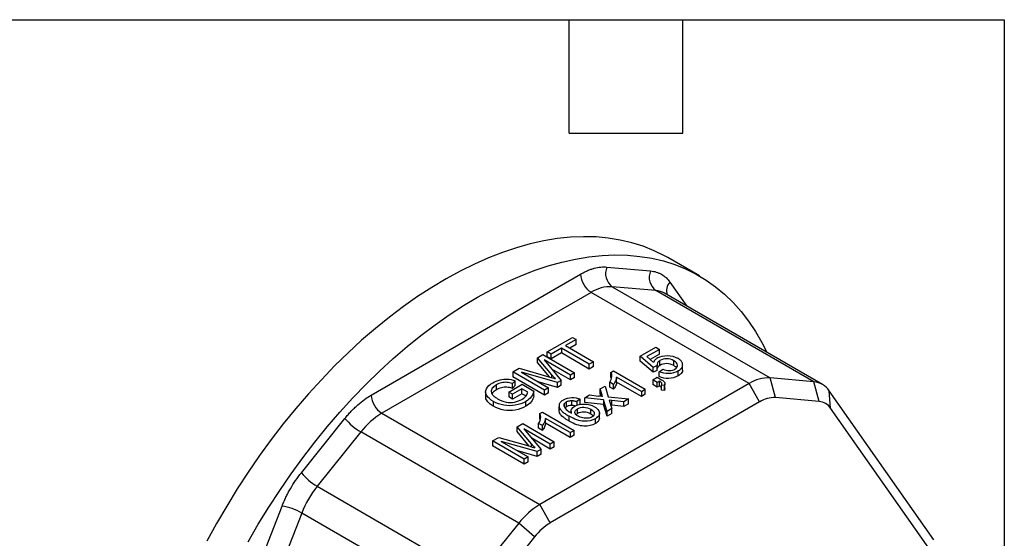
# Model space of a CAD drawing. Header units: millimetres. Extents: x 3 to 137, y 3 to 105.
# Tile 5 of 5: x 103 to 137, y 87 to 105. Entities that reach past the tile are written whole.
import ezdxf

# ---------------------------------------------------------------- set-up
doc = ezdxf.new("R2010")
doc.units = ezdxf.units.MM
doc.header["$LTSCALE"] = 0.5
doc.layers.add('TEXT', color=140, linetype='Continuous', lineweight=25)

msp = doc.modelspace()

# ---------------------------------------------------------------- linework, layer by layer
for p, q in [((126.286, 96.179), (125.225, 96.792)), ((115.273, 92.183), (122.301, 96.241)), ((123.185, 96.477), (124.65, 96.346)), ((125.297, 95.973), (125.863, 95.167)), ((122.654, 95.628), (115.626, 91.571)), ((127.958, 92.567), (122.654, 95.628)), ((123.361, 95.818), (128.665, 92.756)), ((124.826, 95.687), (123.361, 95.818)), ((130.13, 92.625), (124.826, 95.687)), ((130.422, 92.535), (125.119, 95.596)), ((121.181, 93.629), (122.022, 94.115)), ((122.147, 94.042), (121.797, 93.84)), ((122.022, 94.115), (122.147, 94.042)), ((122.147, 93.879), (122.147, 94.042)), ((121.307, 93.557), (121.181, 93.629)), ((121.181, 93.466), (121.181, 93.629)), ((121.656, 93.759), (121.307, 93.557)), ((121.656, 93.595), (121.307, 93.394)), ((121.307, 93.394), (121.307, 93.557)), ((122.591, 93.219), (121.656, 93.759)), ((121.656, 93.759), (121.656, 93.595)), ((122.591, 93.055), (121.656, 93.595)), ((121.797, 93.84), (122.732, 93.3)), ((122.147, 93.879), (121.938, 93.758)), ((124.294, 93.483), (124.821, 93.787)), ((124.945, 93.715), (124.522, 93.471)), ((124.821, 93.787), (124.945, 93.715)), ((124.945, 93.552), (124.945, 93.715)), ((120.847, 93.436), (121.035, 93.545)), ((121.33, 92.863), (120.847, 93.436)), ((120.847, 93.273), (120.847, 93.436)), ((121.256, 92.788), (120.847, 93.273)), ((121.035, 93.545), (122.096, 92.933)), ((121.961, 92.855), (121.073, 93.367)), ((121.073, 93.367), (121.651, 92.676)), ((121.307, 93.394), (121.181, 93.466)), ((122.732, 93.3), (122.591, 93.219)), ((122.732, 93.137), (122.732, 93.3)), ((124.736, 93.109), (124.294, 93.483)), ((124.294, 93.32), (124.294, 93.483)), ((124.736, 92.946), (124.294, 93.32)), ((124.522, 93.471), (124.75, 93.274)), ((124.945, 93.552), (124.635, 93.373)), ((124.964, 93.178), (124.964, 93.342)), ((125.431, 93.17), (125.431, 93.333)), ((120.022, 92.96), (120.233, 93.082)), ((121.083, 92.348), (120.022, 92.96)), ((120.022, 92.96), (120.022, 92.797)), ((120.233, 93.082), (121.236, 92.793)), ((121.525, 92.603), (120.315, 92.947)), ((120.315, 92.947), (121.218, 92.426)), ((121.961, 92.691), (121.337, 93.051)), ((122.096, 92.933), (121.961, 92.855)), ((122.096, 92.769), (122.096, 92.933)), ((122.591, 93.055), (122.591, 93.219)), ((122.732, 93.137), (122.591, 93.055)), ((123.32, 92.942), (123.404, 92.99)), ((123.32, 92.778), (123.32, 92.942)), ((123.404, 92.99), (124.469, 92.375)), ((124.874, 93.17), (124.736, 93.109)), ((124.736, 92.946), (124.736, 93.109)), ((124.874, 93.007), (124.736, 92.946)), ((124.874, 93.007), (124.874, 93.17)), ((124.936, 92.966), (125.062, 93.052)), ((124.936, 92.803), (124.936, 92.966)), ((125.573, 92.829), (125.573, 92.992)), ((125.726, 93.017), (125.726, 93.18)), ((120.1, 92.662), (120.008, 92.569)), ((120.008, 92.406), (120.008, 92.569)), ((121.083, 92.184), (120.022, 92.797)), ((120.1, 92.499), (120.1, 92.662)), ((121.525, 92.44), (120.872, 92.625)), ((127.958, 92.567), (120.929, 88.509)), ((121.33, 92.766), (121.33, 92.863)), ((121.651, 92.676), (121.525, 92.603)), ((121.525, 92.44), (121.525, 92.603)), ((121.651, 92.513), (121.651, 92.676)), ((121.961, 92.691), (121.961, 92.855)), ((122.096, 92.769), (121.961, 92.691)), ((123.406, 92.538), (123.28, 92.611)), ((123.28, 92.448), (123.28, 92.611)), ((123.332, 92.728), (123.32, 92.778)), ((124.339, 92.3), (123.509, 92.779)), ((123.509, 92.616), (123.509, 92.779)), ((124.339, 92.137), (123.509, 92.616)), ((124.725, 92.694), (124.873, 92.78)), ((124.873, 92.609), (124.725, 92.694)), ((124.725, 92.694), (124.725, 92.531)), ((124.873, 92.78), (125.021, 92.694)), ((124.947, 92.651), (124.873, 92.609)), ((124.873, 92.446), (124.873, 92.609)), ((124.947, 92.488), (124.947, 92.651)), ((125.133, 92.4), (125.133, 92.563)), ((128.311, 91.954), (127.958, 92.567)), ((128.841, 92.096), (128.665, 92.756)), ((130.13, 92.625), (128.665, 92.756)), ((130.306, 91.965), (130.13, 92.625)), ((119.111, 92.298), (119.111, 92.135)), ((119.472, 92.362), (119.472, 92.525)), ((119.89, 92.284), (120.339, 92.543)), ((120.016, 92.212), (119.89, 92.284)), ((119.89, 92.284), (119.89, 92.121)), ((120.1, 92.499), (120.008, 92.406)), ((120.327, 92.391), (120.016, 92.212)), ((120.523, 92.278), (120.327, 92.391)), ((120.327, 92.228), (120.327, 92.391)), ((120.339, 92.543), (120.732, 92.316)), ((120.732, 92.153), (120.732, 92.316)), ((121.218, 92.426), (121.083, 92.348)), ((121.083, 92.184), (121.083, 92.348)), ((121.218, 92.262), (121.083, 92.184)), ((121.218, 92.262), (121.218, 92.426)), ((121.651, 92.513), (121.525, 92.44)), ((122.962, 92.393), (123.119, 92.484)), ((123.015, 92.213), (122.962, 92.393)), ((122.962, 92.23), (122.962, 92.393)), ((123.119, 92.484), (123.227, 92.121)), ((123.406, 92.375), (123.28, 92.448)), ((123.406, 92.375), (123.406, 92.538)), ((124.339, 92.3), (124.469, 92.375)), ((124.339, 92.3), (124.339, 92.137)), ((124.469, 92.212), (124.469, 92.375)), ((124.873, 92.446), (124.725, 92.531)), ((124.947, 92.488), (124.873, 92.446)), ((125.111, 92.503), (125.019, 92.515)), ((125.019, 92.351), (125.019, 92.515)), ((125.111, 92.34), (125.019, 92.351)), ((125.111, 92.34), (125.111, 92.503)), ((130.695, 91.741), (130.647, 92.326)), ((134.161, 87.326), (130.647, 92.326)), ((119.374, 91.805), (119.374, 91.968)), ((120.016, 92.048), (119.89, 92.121)), ((120.327, 92.228), (120.016, 92.048)), ((120.016, 92.048), (120.016, 92.212)), ((120.457, 92.153), (120.327, 92.228)), ((120.459, 91.804), (120.459, 91.967)), ((128.311, 91.954), (121.283, 87.897)), ((121.823, 91.791), (121.823, 91.954)), ((122.01, 91.834), (122.01, 91.997)), ((122.29, 92.042), (122.171, 91.961)), ((122.171, 91.961), (122.171, 91.833)), ((122.29, 91.878), (122.29, 92.042)), ((122.439, 92.091), (122.601, 92.185)), ((123.07, 92.027), (122.439, 92.091)), ((122.439, 91.928), (122.439, 92.091)), ((123.07, 91.864), (122.439, 91.928)), ((122.601, 92.185), (122.901, 92.15)), ((122.989, 92.138), (122.962, 92.23)), ((123.015, 92.135), (123.015, 92.213)), ((123.187, 91.635), (123.07, 92.027)), ((123.07, 92.027), (123.07, 91.864)), ((123.227, 92.121), (123.906, 92.051)), ((123.35, 92.004), (123.255, 92.016)), ((123.255, 92.016), (123.344, 91.726)), ((123.746, 91.958), (123.35, 92.004)), ((123.35, 91.841), (123.35, 92.004)), ((123.906, 92.051), (123.746, 91.958)), ((123.746, 91.795), (123.746, 91.958)), ((123.906, 91.887), (123.906, 92.051)), ((124.469, 92.212), (124.339, 92.137)), ((130.306, 91.965), (128.841, 92.096)), ((115.626, 91.571), (120.929, 88.509)), ((120.931, 91.562), (121.015, 91.611)), ((121.015, 91.611), (122.08, 90.996)), ((121.577, 91.84), (121.577, 91.677)), ((121.579, 91.633), (121.579, 91.796)), ((121.579, 91.633), (121.579, 91.677)), ((121.749, 91.81), (121.749, 91.871)), ((121.823, 91.791), (121.778, 91.756)), ((121.98, 91.636), (121.98, 91.583)), ((122.196, 91.562), (122.196, 91.725)), ((122.29, 91.878), (122.267, 91.862)), ((122.639, 91.544), (122.639, 91.707)), ((122.932, 91.407), (122.932, 91.571)), ((123.187, 91.472), (123.07, 91.864)), ((123.344, 91.726), (123.187, 91.635)), ((123.187, 91.472), (123.187, 91.635)), ((123.35, 91.841), (123.307, 91.846)), ((123.344, 91.563), (123.344, 91.726)), ((123.746, 91.795), (123.35, 91.841)), ((123.906, 91.887), (123.746, 91.795)), ((134.209, 86.741), (130.695, 91.741)), ((112.924, 89.577), (114.389, 91.4)), ((120.931, 91.399), (120.931, 91.562)), ((120.944, 91.349), (120.931, 91.399)), ((121.95, 90.921), (121.12, 91.4)), ((121.12, 91.237), (121.12, 91.4)), ((121.912, 91.309), (121.912, 91.472)), ((122.196, 91.562), (122.149, 91.524)), ((122.795, 91.225), (122.795, 91.388)), ((123.344, 91.563), (123.187, 91.472)), ((114.919, 90.944), (113.454, 89.122)), ((120.222, 87.882), (114.919, 90.944)), ((120.168, 91.117), (120.357, 91.226)), ((120.652, 90.544), (120.168, 91.117)), ((120.168, 90.954), (120.168, 91.117)), ((120.578, 90.469), (120.168, 90.954)), ((120.357, 91.226), (121.417, 90.614)), ((121.282, 90.536), (120.395, 91.048)), ((120.395, 91.048), (120.973, 90.357)), ((121.017, 91.159), (120.891, 91.232)), ((120.891, 91.069), (120.891, 91.232)), ((121.017, 90.996), (120.891, 91.069)), ((121.017, 90.996), (121.017, 91.159)), ((121.95, 90.758), (121.12, 91.237)), ((121.95, 90.921), (122.08, 90.996)), ((121.95, 90.921), (121.95, 90.758)), ((122.08, 90.833), (122.08, 90.996)), ((119.344, 90.641), (119.555, 90.763)), ((120.404, 90.029), (119.344, 90.641)), ((119.344, 90.641), (119.344, 90.478)), ((119.555, 90.763), (120.557, 90.475)), ((120.846, 90.284), (119.636, 90.628)), ((119.636, 90.628), (120.539, 90.107)), ((121.282, 90.372), (120.659, 90.732)), ((121.417, 90.614), (121.282, 90.536)), ((121.417, 90.45), (121.417, 90.614)), ((122.08, 90.833), (121.95, 90.758)), ((120.404, 89.866), (119.344, 90.478)), ((120.846, 90.121), (120.193, 90.306)), ((120.652, 90.447), (120.652, 90.544)), ((120.973, 90.357), (120.846, 90.284)), ((120.846, 90.121), (120.846, 90.284)), ((120.973, 90.194), (120.973, 90.357)), ((121.282, 90.372), (121.282, 90.536)), ((121.417, 90.45), (121.282, 90.372)), ((120.539, 90.107), (120.404, 90.029)), ((120.404, 89.866), (120.404, 90.029)), ((120.539, 89.944), (120.404, 89.866)), ((120.539, 89.944), (120.539, 90.107)), ((120.973, 90.194), (120.846, 90.121)), ((113.454, 89.122), (118.757, 86.06)), ((108.763, 79.399), (112.277, 88.457)), ((121.283, 87.897), (120.929, 88.509)), ((112.936, 88.225), (109.422, 79.168)), ((118.24, 85.164), (112.936, 88.225)), ((120.222, 87.882), (118.757, 86.06)), ((120.753, 87.427), (120.222, 87.882)), ((120.753, 87.427), (119.288, 85.604))]:
    msp.add_line(p, q)
at = {"flags": 128}
for points in [[(125.225, 96.792), (125.116, 96.853), (124.766, 97.026), (124.401, 97.173), (124.023, 97.292), (123.633, 97.384), (123.23, 97.448), (122.817, 97.485), (122.393, 97.494), (121.959, 97.475), (121.517, 97.429), (121.067, 97.354), (120.611, 97.253), (120.148, 97.124), (119.681, 96.968), (119.21, 96.785), (118.736, 96.576), (118.259, 96.342), (117.782, 96.081), (117.304, 95.796), (116.828, 95.487), (116.353, 95.153), (115.881, 94.797), (115.412, 94.419), (114.949, 94.019), (114.491, 93.598), (114.039, 93.157), (113.595, 92.698), (113.16, 92.22), (112.734, 91.726), (112.317, 91.215), (111.912, 90.689), (111.519, 90.149), (111.138, 89.597), (110.77, 89.032), (110.417, 88.457), (110.078, 87.873), (109.755, 87.28)], [(111.139, 87.261), (111.478, 87.845), (111.831, 88.42), (112.198, 88.984), (112.579, 89.537), (112.973, 90.077), (113.378, 90.603), (113.794, 91.113), (114.221, 91.608), (114.656, 92.086), (115.1, 92.545), (115.552, 92.986), (116.01, 93.406), (116.473, 93.806), (116.941, 94.185), (117.413, 94.541), (117.888, 94.874), (118.365, 95.184), (118.842, 95.469), (119.32, 95.729), (119.796, 95.964), (120.27, 96.173), (120.742, 96.356), (121.209, 96.512), (121.671, 96.64), (122.128, 96.742), (122.578, 96.816), (123.02, 96.863), (123.453, 96.882), (123.877, 96.873), (124.291, 96.836), (124.694, 96.772), (125.084, 96.68), (125.462, 96.561), (125.826, 96.414), (126.176, 96.241), (126.511, 96.041), (126.831, 95.816), (127.134, 95.564), (127.42, 95.288), (127.688, 94.987), (127.939, 94.662), (128.171, 94.314), (128.384, 93.944), (128.547, 93.618)]]:
    msp.add_lwpolyline(points, dxfattribs=at)
for centre, radius, start, end in [((123.068, 96.276), 0.768, 182.6055, 237.3945), ((123.681, 96.257), 0.543, 156.0238, 233.9768), ((125.146, 96.126), 0.543, 156.0238, 233.9768), ((125.615, 95.682), 0.431, 137.5964, 198.4449), ((123.311, 94.592), 1.227, 87.6422, 122.3493), ((124.769, 94.982), 0.707, 60.3307, 85.3565), ((128.614, 91.53), 1.227, 87.6422, 122.3493), ((130.076, 91.934), 0.693, 34.4414, 85.5479), ((116.04, 92.218), 0.768, 182.6055, 237.3945), ((128.804, 91.177), 0.92, 87.6422, 122.3493), ((130.266, 91.447), 0.52, 34.4414, 85.5479), ((116.971, 89.342), 2.603, 121.1059, 142.0213), ((115.876, 92.594), 1.907, 218.7706, 239.8956), ((114.411, 90.771), 1.907, 218.7706, 239.8956), ((116.121, 86.984), 3.418, 141.2895, 158.7105), ((111.985, 86.571), 1.908, 60.1095, 81.2221), ((122.274, 86.28), 2.603, 121.1059, 142.0213), ((122.292, 86.225), 1.952, 121.1059, 142.0214)]:
    msp.add_arc(centre, radius, start, end)
for points, knots in [([(122.301, 96.241), (122.339, 96.262), (122.416, 96.305), (122.531, 96.358), (122.646, 96.402), (122.796, 96.448), (122.98, 96.484), (123.116, 96.48), (123.185, 96.477)], [0, 0, 0, 0, 0.125224, 0.249962, 0.374752, 0.500132, 0.749962, 1, 1, 1, 1]), ([(124.65, 96.346), (124.683, 96.343), (124.749, 96.335), (124.842, 96.311), (124.932, 96.278), (125.044, 96.221), (125.173, 96.128), (125.256, 96.025), (125.297, 95.973)], [0, 0, 0, 0, 0.125224, 0.249962, 0.374752, 0.500132, 0.749962, 1, 1, 1, 1]), ([(124.884, 93.428), (124.87, 93.42), (124.844, 93.403), (124.811, 93.374), (124.784, 93.343), (124.763, 93.31), (124.754, 93.286), (124.75, 93.274)], [0, 0, 0, 0, 0.194633, 0.38883, 0.585788, 0.788573, 1, 1, 1, 1]), ([(124.964, 93.342), (124.922, 93.317), (124.893, 93.29), (124.864, 93.229), (124.863, 93.199), (124.874, 93.17)], [-2, -2, -2, -2, -1, -1, 0, 0, 0, 0]), ([(124.884, 93.428), (124.976, 93.481), (125.087, 93.508), (125.342, 93.507), (125.456, 93.478), (125.557, 93.42)], [-2, -2, -2, -2, -1, -1, 0, 0, 0, 0]), ([(125.431, 93.333), (125.357, 93.376), (125.277, 93.398), (125.108, 93.4), (125.032, 93.381), (124.964, 93.342)], [-2, -2, -2, -2, -1, -1, 0, 0, 0, 0]), ([(125.431, 93.17), (125.357, 93.213), (125.277, 93.235), (125.108, 93.237), (125.032, 93.217), (124.964, 93.178)], [-2, -2, -2, -2, -1, -1, 0, 0, 0, 0]), ([(125.466, 93.054), (125.529, 93.09), (125.559, 93.135), (125.55, 93.239), (125.509, 93.288), (125.431, 93.333)], [-2, -2, -2, -2, -1, -1, 0, 0, 0, 0]), ([(125.723, 93.227), (125.719, 93.241), (125.712, 93.27), (125.688, 93.311), (125.654, 93.35), (125.611, 93.387), (125.575, 93.409), (125.557, 93.42)], [0, 0, 0, 0, 0.1976225, 0.3925844, 0.5887918, 0.7900784, 1, 1, 1, 1]), ([(125.573, 92.992), (125.592, 93.004), (125.627, 93.026), (125.669, 93.063), (125.701, 93.101), (125.72, 93.142), (125.729, 93.184), (125.725, 93.213), (125.723, 93.227)], [0, 0, 0, 0, 0.1788202, 0.347679, 0.5101587, 0.6702701, 0.8322002, 1, 1, 1, 1]), ([(123.28, 92.611), (123.319, 92.673), (123.341, 92.733), (123.352, 92.853), (123.343, 92.902), (123.32, 92.942)], [-2, -2, -2, -2, -1, -1, 0, 0, 0, 0]), ([(124.964, 93.178), (124.941, 93.163), (124.896, 93.134), (124.881, 93.096), (124.874, 93.077)], [0, 0, 0, 0, 0.50712, 1, 1, 1, 1]), ([(125.573, 92.992), (125.477, 92.937), (125.371, 92.907), (125.141, 92.898), (125.034, 92.92), (124.936, 92.966)], [-2, -2, -2, -2, -1, -1, 0, 0, 0, 0]), ([(125.062, 93.052), (125.139, 93.019), (125.212, 93.004), (125.352, 93.007), (125.414, 93.023), (125.466, 93.054)], [-2, -2, -2, -2, -1, -1, 0, 0, 0, 0]), ([(125.519, 93.096), (125.516, 93.102), (125.499, 93.13), (125.461, 93.152), (125.431, 93.17)], [0, 0, 0, 0, 0.1889969, 1, 1, 1, 1]), ([(125.723, 93.017), (125.724, 93.011), (125.725, 92.984), (125.701, 92.937), (125.652, 92.879), (125.6, 92.846), (125.573, 92.829)], [0, 0, 0, 0, 0.081622, 0.375875, 0.676629, 1, 1, 1, 1]), ([(119.374, 91.968), (119.27, 92.028), (119.195, 92.096), (119.103, 92.249), (119.098, 92.323), (119.174, 92.467), (119.245, 92.533), (119.351, 92.594)], [-3, -3, -3, -3, -2, -2, -1, -1, 0, 0, 0, 0]), ([(119.351, 92.594), (119.428, 92.638), (119.509, 92.671), (119.683, 92.714), (119.766, 92.722), (119.925, 92.711), (120.01, 92.693), (120.1, 92.662)], [-3, -3, -3, -3, -2, -2, -1, -1, 0, 0, 0, 0]), ([(120.008, 92.569), (119.938, 92.591), (119.876, 92.604), (119.767, 92.613), (119.709, 92.608), (119.584, 92.579), (119.526, 92.556), (119.472, 92.525)], [-3, -3, -3, -3, -2, -2, -1, -1, 0, 0, 0, 0]), ([(121.33, 92.863), (121.352, 92.838), (121.389, 92.794), (121.427, 92.75), (121.443, 92.732)], [0, 0, 0, 0, 0.582139, 1, 1, 1, 1]), ([(123.509, 92.779), (123.508, 92.744), (123.496, 92.703), (123.454, 92.61), (123.431, 92.57), (123.406, 92.538)], [-2, -2, -2, -2, -1, -1, 0, 0, 0, 0]), ([(123.509, 92.616), (123.508, 92.581), (123.496, 92.54), (123.454, 92.446), (123.431, 92.407), (123.406, 92.375)], [-2, -2, -2, -2, -1, -1, 0, 0, 0, 0]), ([(125.573, 92.829), (125.477, 92.773), (125.371, 92.743), (125.141, 92.735), (125.034, 92.756), (124.936, 92.803)], [-2, -2, -2, -2, -1, -1, 0, 0, 0, 0]), ([(125.019, 92.515), (125.034, 92.537), (125.037, 92.559), (125.016, 92.601), (124.989, 92.625), (124.947, 92.651)], [-2, -2, -2, -2, -1, -1, 0, 0, 0, 0]), ([(125.021, 92.694), (125.076, 92.663), (125.11, 92.632), (125.139, 92.571), (125.135, 92.538), (125.111, 92.503)], [-2, -2, -2, -2, -1, -1, 0, 0, 0, 0]), ([(119.472, 92.525), (119.408, 92.488), (119.362, 92.45), (119.307, 92.374), (119.295, 92.337), (119.302, 92.267), (119.315, 92.234), (119.337, 92.203)], [-3, -3, -3, -3, -2, -2, -1, -1, 0, 0, 0, 0]), ([(119.472, 92.362), (119.425, 92.333), (119.359, 92.293), (119.333, 92.24), (119.326, 92.225)], [0, 0, 0, 0, 0.717918, 1, 1, 1, 1]), ([(120.008, 92.406), (119.938, 92.428), (119.876, 92.441), (119.767, 92.45), (119.709, 92.445), (119.584, 92.415), (119.526, 92.393), (119.472, 92.362)], [-3, -3, -3, -3, -2, -2, -1, -1, 0, 0, 0, 0]), ([(120.324, 92.036), (120.385, 92.071), (120.432, 92.112), (120.501, 92.206), (120.52, 92.245), (120.523, 92.278)], [-2, -2, -2, -2, -1, -1, 0, 0, 0, 0]), ([(120.732, 92.316), (120.718, 92.244), (120.688, 92.18), (120.597, 92.063), (120.536, 92.011), (120.459, 91.967)], [-2, -2, -2, -2, -1, -1, 0, 0, 0, 0]), ([(125.019, 92.427), (125.009, 92.438), (124.99, 92.461), (124.961, 92.479), (124.947, 92.488)], [0, 0, 0, 0, 0.516924, 1, 1, 1, 1]), ([(125.129, 92.4), (125.13, 92.391), (125.131, 92.371), (125.118, 92.351), (125.111, 92.34)], [0, 0, 0, 0, 0.417968, 1, 1, 1, 1]), ([(114.389, 91.4), (114.422, 91.441), (114.49, 91.523), (114.595, 91.638), (114.704, 91.748), (114.851, 91.885), (115.041, 92.04), (115.195, 92.136), (115.273, 92.183)], [0, 0, 0, 0, 0.125224, 0.249962, 0.374752, 0.500132, 0.749962, 1, 1, 1, 1]), ([(119.374, 91.805), (119.337, 91.828), (119.262, 91.875), (119.17, 91.97), (119.108, 92.059), (119.117, 92.12), (119.119, 92.135)], [0, 0, 0, 0, 0.255679, 0.511167, 0.879823, 1, 1, 1, 1]), ([(119.51, 92.057), (119.491, 92.068), (119.455, 92.09), (119.408, 92.126), (119.368, 92.163), (119.347, 92.19), (119.337, 92.203)], [0, 0, 0, 0, 0.258295, 0.509489, 0.755904, 1, 1, 1, 1]), ([(120.459, 91.967), (120.355, 91.907), (120.238, 91.865), (119.978, 91.819), (119.849, 91.819), (119.594, 91.866), (119.478, 91.908), (119.374, 91.968)], [-3, -3, -3, -3, -2, -2, -1, -1, 0, 0, 0, 0]), ([(119.51, 92.057), (119.604, 92.002), (119.699, 91.966), (119.892, 91.93), (119.987, 91.93), (120.173, 91.966), (120.254, 91.995), (120.324, 92.036)], [-3, -3, -3, -3, -2, -2, -1, -1, 0, 0, 0, 0]), ([(120.732, 92.153), (120.718, 92.081), (120.688, 92.016), (120.597, 91.9), (120.536, 91.848), (120.459, 91.804)], [-2, -2, -2, -2, -1, -1, 0, 0, 0, 0]), ([(121.724, 92.02), (121.707, 92.01), (121.673, 91.989), (121.632, 91.953), (121.602, 91.916), (121.583, 91.878), (121.574, 91.837), (121.577, 91.81), (121.579, 91.796)], [0, 0, 0, 0, 0.178693, 0.347627, 0.510281, 0.670541, 0.832468, 1, 1, 1, 1]), ([(121.724, 92.02), (121.808, 92.069), (121.9, 92.095), (122.1, 92.102), (122.197, 92.083), (122.29, 92.042)], [-2, -2, -2, -2, -1, -1, 0, 0, 0, 0]), ([(121.749, 91.871), (121.751, 91.879), (121.756, 91.894), (121.773, 91.916), (121.794, 91.936), (121.813, 91.948), (121.823, 91.954)], [0, 0, 0, 0, 0.246907, 0.49143, 0.740324, 1, 1, 1, 1]), ([(121.823, 91.954), (121.836, 91.961), (121.862, 91.974), (121.908, 91.988), (121.958, 91.997), (121.992, 91.997), (122.01, 91.997)], [0, 0, 0, 0, 0.255955, 0.500748, 0.745155, 1, 1, 1, 1]), ([(122.01, 91.997), (122.022, 91.997), (122.047, 91.995), (122.086, 91.987), (122.128, 91.976), (122.156, 91.966), (122.171, 91.961)], [0, 0, 0, 0, 0.2037881, 0.4357414, 0.7001736, 1, 1, 1, 1]), ([(123.04, 92.132), (123.019, 92.135), (122.973, 92.141), (122.926, 92.147), (122.901, 92.15)], [0, 0, 0, 0, 0.446121, 1, 1, 1, 1]), ([(120.459, 91.804), (120.355, 91.744), (120.238, 91.702), (119.978, 91.655), (119.849, 91.655), (119.594, 91.703), (119.478, 91.745), (119.374, 91.805)], [-3, -3, -3, -3, -2, -2, -1, -1, 0, 0, 0, 0]), ([(121.579, 91.796), (121.582, 91.784), (121.588, 91.758), (121.609, 91.72), (121.637, 91.681), (121.675, 91.641), (121.721, 91.6), (121.777, 91.558), (121.84, 91.515), (121.888, 91.487), (121.912, 91.472)], [0, 0, 0, 0, 0.098141, 0.201734, 0.312161, 0.430565, 0.557873, 0.694835, 0.842049, 1, 1, 1, 1]), ([(121.912, 91.309), (121.88, 91.328), (121.819, 91.365), (121.739, 91.422), (121.675, 91.476), (121.627, 91.53), (121.593, 91.582), (121.583, 91.616), (121.579, 91.633)], [0, 0, 0, 0, 0.208225, 0.397631, 0.569498, 0.725541, 0.868044, 1, 1, 1, 1]), ([(121.749, 91.871), (121.737, 91.83), (121.749, 91.786), (121.817, 91.692), (121.886, 91.638), (121.991, 91.576)], [-2, -2, -2, -2, -1, -1, 0, 0, 0, 0]), ([(122.01, 91.834), (121.992, 91.834), (121.958, 91.833), (121.908, 91.825), (121.862, 91.811), (121.836, 91.798), (121.823, 91.791)], [0, 0, 0, 0, 0.254845, 0.499252, 0.744045, 1, 1, 1, 1]), ([(121.991, 91.576), (121.974, 91.622), (121.977, 91.664), (122.022, 91.744), (122.058, 91.778), (122.108, 91.807)], [-2, -2, -2, -2, -1, -1, 0, 0, 0, 0]), ([(122.122, 91.812), (122.109, 91.817), (122.075, 91.828), (122.035, 91.832), (122.01, 91.834)], [0, 0, 0, 0, 0.361422, 1, 1, 1, 1]), ([(122.108, 91.807), (122.194, 91.857), (122.3, 91.881), (122.55, 91.878), (122.664, 91.848), (122.765, 91.789)], [-2, -2, -2, -2, -1, -1, 0, 0, 0, 0]), ([(122.214, 91.471), (122.146, 91.51), (122.111, 91.554), (122.108, 91.65), (122.137, 91.691), (122.196, 91.725)], [0, 0, 0, 0, 1, 1, 2, 2, 2, 2]), ([(122.196, 91.725), (122.256, 91.759), (122.326, 91.776), (122.488, 91.772), (122.565, 91.749), (122.639, 91.707)], [0, 0, 0, 0, 1, 1, 2, 2, 2, 2]), ([(122.639, 91.544), (122.565, 91.586), (122.488, 91.608), (122.326, 91.612), (122.256, 91.596), (122.196, 91.562)], [0, 0, 0, 0, 1, 1, 2, 2, 2, 2]), ([(122.639, 91.707), (122.715, 91.663), (122.755, 91.617), (122.766, 91.52), (122.74, 91.48), (122.685, 91.448)], [0, 0, 0, 0, 1, 1, 2, 2, 2, 2]), ([(122.765, 91.789), (122.831, 91.751), (122.878, 91.707), (122.935, 91.608), (122.939, 91.56), (122.9, 91.467), (122.858, 91.425), (122.795, 91.388)], [-3, -3, -3, -3, -2, -2, -1, -1, 0, 0, 0, 0]), ([(120.891, 91.232), (120.93, 91.294), (120.952, 91.354), (120.963, 91.473), (120.954, 91.523), (120.931, 91.562)], [-2, -2, -2, -2, -1, -1, 0, 0, 0, 0]), ([(121.12, 91.4), (121.119, 91.365), (121.108, 91.324), (121.066, 91.231), (121.042, 91.191), (121.017, 91.159)], [-2, -2, -2, -2, -1, -1, 0, 0, 0, 0]), ([(122.795, 91.388), (122.686, 91.326), (122.557, 91.297), (122.261, 91.31), (122.095, 91.367), (121.912, 91.472)], [-2, -2, -2, -2, -1, -1, 0, 0, 0, 0]), ([(122.795, 91.225), (122.686, 91.162), (122.557, 91.134), (122.261, 91.147), (122.095, 91.203), (121.912, 91.309)], [-2, -2, -2, -2, -1, -1, 0, 0, 0, 0]), ([(122.685, 91.448), (122.647, 91.426), (122.6, 91.412), (122.489, 91.398), (122.432, 91.4), (122.311, 91.426), (122.259, 91.445), (122.214, 91.471)], [0, 0, 0, 0, 1, 1, 2, 2, 3, 3, 3, 3]), ([(122.721, 91.479), (122.719, 91.483), (122.702, 91.508), (122.668, 91.527), (122.639, 91.544)], [0, 0, 0, 0, 0.136325, 1, 1, 1, 1]), ([(122.929, 91.408), (122.926, 91.384), (122.921, 91.333), (122.866, 91.27), (122.814, 91.237), (122.795, 91.225)], [0, 0, 0, 0, 0.345225, 0.753073, 1, 1, 1, 1]), ([(121.12, 91.237), (121.119, 91.202), (121.108, 91.161), (121.066, 91.067), (121.042, 91.028), (121.017, 90.996)], [-2, -2, -2, -2, -1, -1, 0, 0, 0, 0]), ([(120.652, 90.544), (120.673, 90.519), (120.71, 90.475), (120.749, 90.432), (120.765, 90.413)], [0, 0, 0, 0, 0.582139, 1, 1, 1, 1]), ([(112.277, 88.457), (112.297, 88.506), (112.336, 88.605), (112.404, 88.753), (112.477, 88.899), (112.583, 89.089), (112.728, 89.322), (112.858, 89.492), (112.924, 89.577)], [0, 0, 0, 0, 0.1252242, 0.2499622, 0.3747523, 0.5001321, 0.7499622, 1, 1, 1, 1])]:
    msp.add_open_spline(points, degree=3, knots=knots)
for points in [[(121.236, 92.793), (121.329, 92.766), (121.398, 92.746), (121.443, 92.732)], [(123.04, 92.132), (123.031, 92.162), (123.023, 92.189), (123.015, 92.213)], [(120.557, 90.475), (120.65, 90.448), (120.72, 90.427), (120.765, 90.413)]]:
    msp.add_open_spline(points, degree=3)
at = {"layer": 'TEXT'}
for p, q in [((3.175, 104.775), (136.525, 104.775)), ((121.92, 100.965), (121.92, 104.775)), ((125.73, 100.965), (125.73, 104.775)), ((136.525, 104.775), (136.525, 3.175)), ((121.92, 100.965), (125.73, 100.965))]:
    msp.add_line(p, q, dxfattribs=at)

doc.saveas('drawing.dxf')
